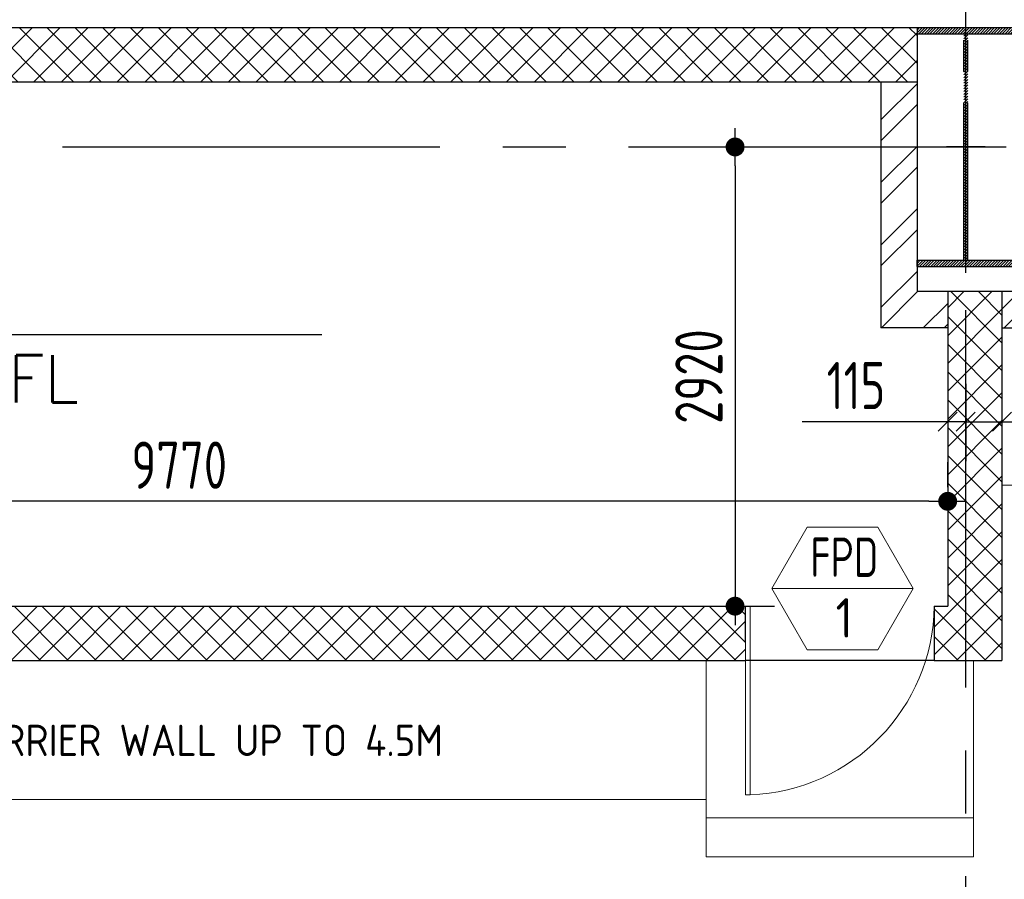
# Model space of a CAD drawing. Extents: x -7650383 to 4934791, y -114316 to 1826789.
# Tile 7 of 256: x 478319 to 484578, y -53634 to -48168. Entities that reach past the tile are written whole.
import ezdxf
from ezdxf.enums import TextEntityAlignment as Align

# ---------------------------------------------------------------- set-up
doc = ezdxf.new("R2010")
doc.units = 0
doc.header["$LTSCALE"] = 800
doc.header["$MEASUREMENT"] = 0
doc.linetypes.add('CENTER', pattern=[2, 1.25, -0.25, 0.25, -0.25])
doc.linetypes.add('CENTER2', pattern=[1.125, 0.75, -0.125, 0.125, -0.125])
doc.layers.get('0').update_dxf_attribs({"linetype": 'CONTINUOUS'})
for name, color, linetype, lineweight in [('2CON', 1, 'CONTINUOUS', 13), ('A-CUT OUT', 3, 'CONTINUOUS', 30), ('A-WIN TAG', 3, 'CONTINUOUS', 13), ('A-WIN TAG TEXT', 3, 'CONTINUOUS', 13), ('DOOR', 235, 'CONTINUOUS', 13), ('PLINTH PROTECTION', 251, 'CONTINUOUS', 13), ('STAIR', 4, 'CONTINUOUS', 13), ('WALL HATCH', 251, 'CONTINUOUS', 13)]:
    doc.layers.add(name, color=color, linetype=linetype, lineweight=lineweight)
for name, color, linetype in [('COL', 1, 'CENTER'), ('DIM', 4, 'CONTINUOUS'), ('GRID', 8, 'CENTER'), ('HATCH', 9, 'CONTINUOUS'), ('TEXT', 3, 'CONTINUOUS'), ('WALL', 6, 'CONTINUOUS')]:
    doc.layers.add(name, color=color, linetype=linetype)
doc.styles.add('ROMANS', font='ISO9.shx', dxfattribs={"width": 0.8})
doc.styles.add('SIMPLEX-25', font='simplex.shx')
doc.styles.get("Standard").update_dxf_attribs({"font": 'ISO9'})
doc.dimstyles.new('barka INTERNAL DIM', dxfattribs={"dimscale": 100, "dimtxt": 3, "dimasz": 1.2, "dimexe": 2.5, "dimexo": 1.5, "dimgap": 0.8, "dimtad": 1, "dimdsep": 46, "dimtxsty": 'ROMANS', "dimblk": 'DDOT1', "dimcen": 0, "dimclrd": 256, "dimclre": 256, "dimclrt": 2, "dimadec": 0, "dimazin": 2, "dimtp": 0.1, "dimtm": 0.1, "dimtfac": 0.71, "dimtmove": 2, "dimatfit": 3, "dimlwd": -1, "dimlwe": -1, "dimarcsym": 0})

# ---------------------------------------------------------------- blocks, each defined once
blk = doc.blocks.new('A$C41E52089')
at = {"layer": 'COL'}
h = blk.add_hatch(dxfattribs=at)
h.set_pattern_fill('ANSI31', color=256, scale=100, style=0)
h.paths.add_polyline_path([(310, -720), (0, -720), (0, -760), (310, -760)])
h.paths.add_polyline_path([(0, -720), (-310, -720), (-310, -760), (0, -760)])
h.paths.add_polyline_path([(0, 0), (-12.5, 0), (-12.5, -720), (0, -720)])
h.paths.add_polyline_path([(0, 720), (-12.5, 720), (-12.5, 0), (0, 0)])
h.paths.add_polyline_path([(12.5, 0), (0, 0), (0, -720), (12.5, -720)])
h.paths.add_polyline_path([(12.5, 720), (0, 720), (0, 0), (12.5, 0)])
h.paths.add_polyline_path([(310, 760), (0, 760), (0, 720.4), (12.5, 720), (310, 720)])
h.paths.add_polyline_path([(0, 760), (-310, 760), (-310, 720), (0, 720)])
for p, q in [((-310, 760), (310, 760)), ((-310, 760), (-310, 720)), ((310, 760), (310, 720)), ((-310, 720), (310, 720)), ((-12.5, -720), (-12.5, 720)), ((12.5, -720), (12.5, 720)), ((-310, -720), (310, -720)), ((-310, -760), (-310, -720)), ((310, -760), (310, -720)), ((-310, -760), (310, -760))]:
    blk.add_line(p, q, dxfattribs=at)
at = {"layer": 'COL', "color": 2}
for p, q in [((0, -800.2), (0, 800.2)), ((123.3, 0), (-123.3, 0))]:
    blk.add_line(p, q, dxfattribs=at)
blk = doc.blocks.new('SERVICE BUILDING-ARCH$0$dd1')
at = {"layer": 'DOOR'}
blk.add_lwpolyline([(-1000, 975), (0, 975), (0, 1000), (-1000, 1000)], close=True, dxfattribs=at)
blk.add_arc((13.4, 1014.1), 1014.2, 182.2093, 269.2412, dxfattribs=at)
blk = doc.blocks.new('PL-FFL2')
at = {"layer": 'A-CUT OUT'}
h = blk.add_hatch(color=7, dxfattribs=at)
h.paths.add_polyline_path([(3.086, 1.96, 0.414214), (1.086, -0.04), (3.086, -0.04)])
h.paths.add_polyline_path([(5.086, -0.04), (3.086, -0.04), (3.086, -2.04, 0.414214)])
at = {"color": 1, "linetype": 'Continuous'}
for p, q in [((3.086, 2.74), (3.086, -2.74)), ((29.241, 0), (4.78, 0)), ((4.78, 0), (5.086, 0)), ((0.306, -0.04), (5.086, -0.04))]:
    blk.add_line(p, q, dxfattribs=at)
blk.add_circle((3.086, -0.04), 2, dxfattribs=at)
at = {"color": 4, "linetype": 'Continuous'}
blk.add_attdef('EL(+)', text='', height=2.75, dxfattribs=at).set_placement((18.978, 2.397), align=Align.MIDDLE)
at = {"color": 3, "linetype": 'Continuous'}
blk.add_attdef('XXX', text='', height=2.5, dxfattribs=at).set_placement((18.439, -3.521), align=Align.MIDDLE)
blk = doc.blocks.new('DDOT1')
blk.add_line((-1, 0), (1, 0))
at = {"const_width": 0.5}
blk.add_lwpolyline([(-0.25, 0, 1), (0.25, 0, 1)], format="xyb", close=True, dxfattribs=at)
blk = doc.blocks.new('*D193')
at = {"layer": 'DIM', "transparency": 16777216}
for p, q in [((474448.3, -51330.7), (474448.3, -50980.7)), ((484218.3, -51139.9), (484218.3, -50980.7)), ((484098.3, -51230.7), (474568.3, -51230.7))]:
    blk.add_line(p, q, dxfattribs=at)
at = {"layer": 'DIM', "transparency": 16777216, "xscale": 119.9999999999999, "yscale": 119.9999999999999, "zscale": 119.9999999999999, "rotation": 180}
blk.add_blockref('DDOT1', (474448.3, -51230.7), dxfattribs=at)
at = {"layer": 'DIM', "transparency": 16777216, "xscale": 119.9999999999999, "yscale": 119.9999999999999, "zscale": 119.9999999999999}
blk.add_blockref('DDOT1', (484218.3, -51230.7), dxfattribs=at)
at = {"layer": 'DIM', "color": 2, "transparency": 16777216, "insert": (479333.3, -51000.7), "char_height": 300, "attachment_point": 5, "style": 'ROMANS'}
blk.add_mtext('9770', dxfattribs=at)
blk = doc.blocks.new('*D194')
at = {"layer": 'DIM', "transparency": 16777216}
for p, q in [((482950.1, -48977.4), (483116.9, -48977.4)), ((482866.9, -49097.4), (482866.9, -51777.4)), ((482143.8, -51897.4), (483116.9, -51897.4))]:
    blk.add_line(p, q, dxfattribs=at)
at = {"layer": 'DIM', "transparency": 16777216, "xscale": 119.9999999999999, "yscale": 119.9999999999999, "zscale": 119.9999999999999}
for p, rotation in [((482866.9, -48977.4), 90), ((482866.9, -51897.4), 270)]:
    blk.add_blockref('DDOT1', p, dxfattribs=dict(at, rotation=rotation))
at = {"layer": 'DIM', "color": 2, "transparency": 16777216, "insert": (482636.9, -50437.4), "char_height": 300, "attachment_point": 5, "rotation": 90, "style": 'ROMANS'}
blk.add_mtext('2920', dxfattribs=at)
blk = doc.blocks.new('_Oblique')
at = {"color": 0, "linetype": 'ByBlock', "lineweight": -2}
blk.add_line((-0.5, -0.5), (0.5, 0.5), dxfattribs=at)
blk = doc.blocks.new('*D195')
at = {"layer": 'DIM', "transparency": 16777216}
for p, q in [((484333.3, -50484.2), (484333.3, -50974.5)), ((484563.3, -50479.3), (484563.3, -50974.5)), ((484333.3, -50724.5), (484563.3, -50724.5)), ((484563.3, -50724.5), (485460.5, -50724.5))]:
    blk.add_line(p, q, dxfattribs=at)
at = {"layer": 'DIM', "transparency": 16777216, "xscale": 119.9999999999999, "yscale": 119.9999999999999, "zscale": 119.9999999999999, "rotation": 180}
blk.add_blockref('_Oblique', (484333.3, -50724.5), dxfattribs=at)
at = {"layer": 'DIM', "transparency": 16777216, "xscale": 119.9999999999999, "yscale": 119.9999999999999, "zscale": 119.9999999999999}
blk.add_blockref('_Oblique', (484563.3, -50724.5), dxfattribs=at)
at = {"layer": 'DIM', "color": 2, "transparency": 16777216, "insert": (485071.9, -50494.5), "char_height": 300, "attachment_point": 5, "style": 'ROMANS'}
blk.add_mtext('230', dxfattribs=at)
blk = doc.blocks.new('*D196')
at = {"layer": 'DIM', "transparency": 16777216}
for p, q in [((484218.3, -50484.2), (484218.3, -50974.5)), ((484333.3, -50484.2), (484333.3, -50974.5)), ((484218.3, -50724.5), (483292.6, -50724.5)), ((484333.3, -50724.5), (484218.3, -50724.5)), ((484333.3, -50724.5), (484453.3, -50724.5))]:
    blk.add_line(p, q, dxfattribs=at)
at = {"layer": 'DIM', "transparency": 16777216, "xscale": 119.9999999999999, "yscale": 119.9999999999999, "zscale": 119.9999999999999}
blk.add_blockref('_Oblique', (484218.3, -50724.5), dxfattribs=at)
at = {"layer": 'DIM', "transparency": 16777216, "xscale": 119.9999999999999, "yscale": 119.9999999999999, "zscale": 119.9999999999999, "rotation": 180}
blk.add_blockref('_Oblique', (484333.3, -50724.5), dxfattribs=at)
at = {"layer": 'DIM', "color": 2, "transparency": 16777216, "insert": (483635.5, -50494.5), "char_height": 300, "attachment_point": 5, "style": 'ROMANS'}
blk.add_mtext('115', dxfattribs=at)

msp = doc.modelspace()

# ---------------------------------------------------------------- hatches: boundary and pattern name
at = {"layer": 'HATCH'}
h = msp.add_hatch(dxfattribs=at)
h.set_pattern_fill('ANSI37', color=256, scale=1000)
h.paths.add_polyline_path([(474643.3, -48217.4), (484023.3, -48217.4), (484023.3, -48562.4), (474643.3, -48562.4)])
h = msp.add_hatch(dxfattribs=at)
h.set_pattern_fill('ANSI37', color=256, scale=1000)
h.paths.add_polyline_path([(484563.3, -49897.4), (484218.3, -49897.4), (484218.3, -51897.4), (484133.3, -51897.4), (484133.3, -52242.4), (484563.3, -52242.4)])
h.paths.add_polyline_path([(474448.3, -49897.4), (474103.3, -49897.4), (474103.3, -50333.5), (474448.3, -50333.5)])
h.paths.add_polyline_path([(474543.7, -52242.4), (474543.7, -51897.4), (474448.3, -51897.4), (474448.3, -50333.5), (474103.3, -50333.5), (474103.3, -52242.4)])
h.paths.add_polyline_path([(475743.7, -51897.4), (475743.7, -52242.4), (482933.3, -52242.4), (482933.3, -51897.4)])
at = {"layer": 'WALL HATCH'}
h = msp.add_hatch(dxfattribs=at)
h.set_pattern_fill('ANSI32', color=256, scale=750, style=0)
h.paths.add_polyline_path([(484563.3, -49897.4), (484563.3, -50127.4), (489333.3, -50127.4), (489333.3, -49897.4)])
h.paths.add_polyline_path([(473083.3, -49897.4), (473083.3, -50127.4), (474103.3, -50127.4), (474103.3, -49897.4)])
h.paths.add_polyline_path([(461963.3, -34477.4), (461733.3, -34477.4), (461733.3, -37477.5), (461963.3, -37477.5)])
h.paths.add_polyline_path([(461733.3, -31477.4), (461963.3, -31477.4), (461963.3, -28477.4), (461733.3, -28477.4)])
h.paths.add_polyline_path([(461733.3, -43977.4), (461963.3, -43977.4), (461963.3, -40477.5), (461733.3, -40477.5)])
h.paths.add_polyline_path([(461963.3, -46977.4), (461733.3, -46977.4), (461733.3, -50127.4), (464583.3, -50127.4), (464583.3, -49897.4), (461963.3, -49897.4)])
h.paths.add_polyline_path([(462448.3, -18556.9), (462218.3, -18556.9), (462218.3, -22827.4), (461733.3, -22827.4), (461733.3, -25477.4), (461963.3, -25477.4), (461963.3, -23057.4), (462448.3, -23057.4)])
h.paths.add_polyline_path([(463448.3, -10977.4), (463448.3, -11207.4), (465428.3, -11207.4), (465428.3, -10977.4)])
h.paths.add_polyline_path([(462848.3, -11207.4), (462848.3, -10977.4), (461733.3, -10977.4), (461733.3, -12977.4), (462218.3, -12977.4), (462218.3, -17356.9), (462448.3, -17356.9), (462448.3, -12747.4), (461963.3, -12747.4), (461963.3, -11207.4)])
h.paths.add_polyline_path([(555933.3, -33177.4), (555703.3, -33177.4), (555703.3, -34007.4), (555933.3, -34007.4), (555933.3, -28477.4), (555703.3, -28477.4), (555703.3, -30177.4), (555933.3, -30177.4)])
h.paths.add_polyline_path([(549833.3, -49897.4), (549833.3, -50127.4), (550833.3, -50127.4), (550833.3, -49897.4), (553833.3, -49897.4), (553833.3, -50127.4), (555933.3, -50127.4), (555933.3, -48947.4), (555703.3, -48947.4), (555703.3, -49897.4), (540133.3, -49897.4), (540133.3, -50127.4), (546833.3, -50127.4), (546833.3, -49897.4)])
h.paths.add_polyline_path([(480333.2, -11207.4), (480333.2, -10977.4), (482833.2, -10977.4), (482833.2, -11207.4), (487333.3, -11207.4), (487333.3, -10977.4), (473933.3, -10977.4), (473933.3, -11207.4), (475833.3, -11207.4), (475833.3, -10977.4), (478333.3, -10977.4), (478333.3, -11207.4)])
h.paths.add_polyline_path([(532833.3, -10977.4), (532833.3, -11207.4), (547734.4, -11207.4), (547734.4, -10977.4), (491333.3, -10977.4), (491333.3, -11207.4), (495833.3, -11207.4), (495833.3, -10977.4), (498333.3, -10977.4), (498333.3, -11207.4), (500333.2, -11207.4), (500333.2, -10977.4), (502833.2, -10977.4), (502833.2, -11207.4), (525833.4, -11207.4), (525833.4, -10977.4), (528333.4, -10977.4), (528333.4, -11207.4), (530333.3, -11207.4), (530333.3, -10977.4)])
h.paths.add_polyline_path([(529833.4, -50127.4), (529833.4, -49897.4), (532833.4, -49897.4), (532833.4, -50127.4), (538333.3, -50127.4), (538333.3, -49897.4), (511333.3, -49897.4), (511333.3, -50127.4), (515833.4, -50127.4), (515833.4, -49897.4), (518833.4, -49897.4), (518833.4, -50127.4), (519833.4, -50127.4), (519833.4, -49897.4), (522833.4, -49897.4), (522833.4, -50127.4), (525833.4, -50127.4), (525833.4, -49897.4), (528833.4, -49897.4), (528833.4, -50127.4)])
h.paths.add_polyline_path([(553833.3, -11207.4), (553833.3, -10977.4)], flags=17)
h.paths.add_polyline_path([(553833.3, -11207.4), (555703.3, -11207.4), (555703.3, -12747.4), (555703.3, -12747.4), (555703.3, -23057.4), (555703.3, -23057.4), (555703.3, -28477.4), (555703.3, -25477.4), (555933.3, -25477.4), (555933.3, -22827.4), (555933.3, -22827.4), (555933.3, -22477.4), (555703.3, -22477.4), (555703.3, -19477.4), (555933.3, -19477.4), (555933.3, -16477.4), (555703.3, -16477.4), (555703.3, -13477.4), (555933.3, -13477.4), (555933.3, -12977.4), (555933.3, -12977.4), (555933.3, -10977.4), (551163.8, -10977.4), (551163.8, -11207.4)])
h.paths.add_polyline_path([(549362.8, -11207.4), (549362.8, -10977.4), (547734.4, -10977.4), (547734.4, -11207.4)])
h = msp.add_hatch(dxfattribs=at)
h.set_pattern_fill('ANSI32', color=256, scale=750, style=0)
h.set_pattern_definition([(45, (15, 0), (-198.87378, 198.87378), []), (45, (147.58, 0), (-198.87378, 198.87378), [])])
h.paths.add_polyline_path([(474873.3, -48562.4), (474658.3, -48562.4), (474658.3, -49897.4), (474448.3, -49897.4), (474448.3, -50127.4), (474873.3, -50127.4)])
h.paths.add_polyline_path([(484023.3, -48562.4), (483793.3, -48562.4), (483793.3, -50127.4), (484218.3, -50127.4), (484218.3, -49897.4), (484023.3, -49897.4)])

# ---------------------------------------------------------------- linework, layer by layer
at = {"layer": '2CON'}
msp.add_line((483999.9, -51785.7), (483099.9, -51785.7), dxfattribs=at)
at = {"layer": 'A-WIN TAG'}
msp.add_lwpolyline([(483324.9, -51396), (483099.9, -51785.7), (483324.9, -52175.4), (483774.9, -52175.4), (483999.9, -51785.7), (483774.9, -51396)], close=True, dxfattribs=at)
at = {"layer": 'GRID', "linetype": 'CENTER2', "ltscale": 4}
for p, q in [((484333.3, -59615), (484333.3, -6939.4)), ((453390.3, -48977.4), (572461.6, -48977.4))]:
    msp.add_line(p, q, dxfattribs=at)
at = {"layer": 'PLINTH PROTECTION', "flags": 128}
for points in [[(538083.3, -51127.4), (485399.1, -51127.4), (485399.1, -51127.4), (484563.3, -51127.4)], [(482683.3, -53127.4), (473083.3, -53127.4)]]:
    msp.add_lwpolyline(points, dxfattribs=at)
at = {"layer": 'STAIR'}
for p, q in [((482683.3, -53492.4), (482683.3, -52242.4)), ((484383.3, -53492.4), (484383.3, -52242.4)), ((484383.3, -53242.4), (482683.3, -53242.4)), ((484383.3, -53492.4), (482683.3, -53492.4))]:
    msp.add_line(p, q, dxfattribs=at)
at = {"layer": 'WALL'}
for p, q in [((474643.3, -48217.4), (484023.3, -48217.4)), ((484023.3, -48217.4), (484023.3, -49897.4)), ((474643.3, -48562.4), (484023.3, -48562.4)), ((483793.3, -48562.4), (483793.3, -50127.4)), ((484218.3, -49897.4), (484023.3, -49897.4)), ((489563.3, -49897.4), (484218.3, -49897.4)), ((484218.3, -49897.4), (484218.3, -51897.4)), ((484563.3, -49897.4), (484563.3, -52242.4)), ((484218.3, -50127.4), (483793.3, -50127.4)), ((484563.3, -50127.4), (489333.3, -50127.4)), ((475743.7, -51897.4), (482933.3, -51897.4)), ((482933.3, -52127.4), (482933.3, -51897.4)), ((484133.3, -51897.4), (484218.3, -51897.4)), ((484133.3, -51897.4), (484133.3, -52242.4)), ((474103.3, -52242.4), (482933.3, -52242.4)), ((484133.3, -52242.4), (482933.3, -52242.4)), ((484133.3, -52242.4), (484563.3, -52242.4))]:
    msp.add_line(p, q, dxfattribs=at)

# ---------------------------------------------------------------- block references
at = {"color": 6}
ref = msp.add_blockref('PL-FFL2', (476731.6, -50171.5), dxfattribs=dict(at, xscale=120, yscale=120, zscale=120))
ref.add_attrib('XXX', 'FFL', dxfattribs={"color": 3, "linetype": 'Continuous', "height": 300, "style": 'SIMPLEX-25'}).set_placement((478354.1, -50451.9), align=Align.MIDDLE)
at = {"layer": 'COL'}
msp.add_blockref('A$C41E52089', (484333.3, -48977.4), dxfattribs=at)
at = {"layer": 'DOOR', "xscale": 1.199999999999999, "yscale": 1.199999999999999, "zscale": 1.199999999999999, "rotation": 90.00000003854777}
msp.add_blockref('SERVICE BUILDING-ARCH$0$dd1', (484133.3, -51897.4), dxfattribs=at)

# ---------------------------------------------------------------- texts
at = {"layer": 'A-WIN TAG TEXT', "width": 0.8}
msp.add_text('FPD', height=250, dxfattribs=at).set_placement((483561.2, -51585.7), align=Align.MIDDLE)
at = {"layer": 'A-WIN TAG TEXT'}
msp.add_text('1', height=250, dxfattribs=at).set_placement((483561.5, -51971.5), align=Align.MIDDLE)
at = {"layer": 'TEXT', "style": 'ROMANS'}
msp.add_text('FIRE BARRIER WALL UP TO 4.5M', height=200, dxfattribs=at).set_placement((477312.9, -52850.7))

# ---------------------------------------------------------------- dimensions: what is measured, and where the dimension line sits
at = {"layer": 'DIM'}
dim = msp.add_linear_dim(base=(482866.9, -51897.4), p1=(482800.1, -48977.4), p2=(481993.8, -51897.4), angle=90, dimstyle='barka INTERNAL DIM', override={"dimdec": 0, "dimtmove": 0}, dxfattribs=at)
dim.commit()
dim.dimension.update_dxf_attribs({"geometry": '*D194', "text_midpoint": (482636.9, -50437.4)})
for base, p1, p2, override, picture, middle in [((484218.3, -50724.5), (484333.3, -50334.2), (484218.3, -50334.2), {"dimdec": 0, "dimblk1": 'Oblique', "dimblk2": 'Oblique', "dimsah": 1, "dimtmove": 0}, '*D196', (483635.5, -50494.5)), ((484563.3, -50724.5), (484333.3, -50334.2), (484563.3, -50329.3), {"dimdec": 0, "dimblk1": 'Oblique', "dimblk2": 'Oblique', "dimsah": 1, "dimtmove": 0}, '*D195', (485071.9, -50494.5)), ((474448.3, -51230.7), (484218.3, -51289.9), (474448.3, -51480.7), {"dimdec": 0, "dimtmove": 0}, '*D193', (479333.3, -51000.7))]:
    dim = msp.add_linear_dim(base=base, p1=p1, p2=p2, dimstyle='barka INTERNAL DIM', override=override, dxfattribs=at)
    dim.commit()
    dim.dimension.update_dxf_attribs({"geometry": picture, "text_midpoint": middle})

doc.saveas('drawing.dxf')
